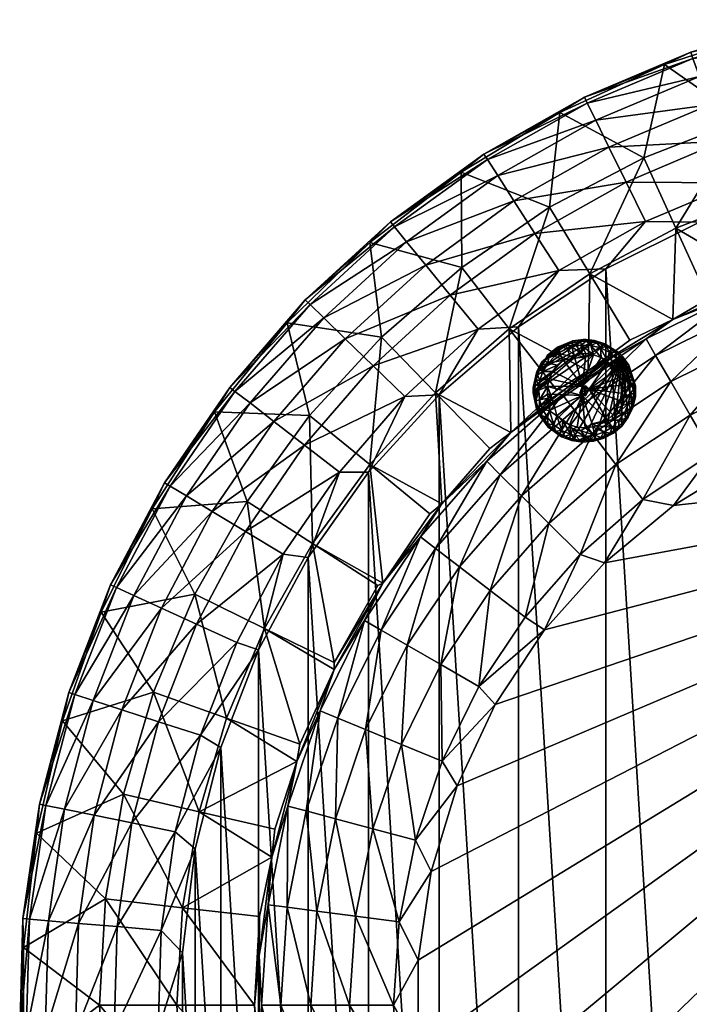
# Model space of a CAD drawing. Header units: millimetres. Extents: x -271 to 229, y -253 to 248.
# Tile 3 of 6: x -271 to -106, y -3 to 241. Entities that reach past the tile are written whole.
import ezdxf

# ---------------------------------------------------------------- set-up
doc = ezdxf.new("R2010")
doc.units = ezdxf.units.MM
doc.layers.get('0').update_dxf_attribs({"true_color": 0x5890e1})

msp = doc.modelspace()

# ---------------------------------------------------------------- meshes
at = {"color": 7, "true_color": 0xffffff}
mesh = msp.add_polyface(dxfattribs=at)
corners = [(-162.16, 203.41, 46.95), (-161.97, 179.81, 155.89), (-140.25, 194.67, 155.89), (-137.75, 218.13, 46.95), (-116.97, 206.95, 155.89), (-111.81, 229.98, 46.95), (-92.44, 216.5, 155.89), (-84.69, 238.79, 46.95), (-66.99, 223.19, 155.89), (-150.24, 164.6, 264.83), (-130.33, 178.22, 264.83), (-108.99, 189.48, 264.83), (-87.3, 176.85, 377.95), (-80.57, 179.96, 373.77), (-86.51, 198.23, 264.83), (-77.91, 241.1, 40), (-105.33, 233.04, 40), (-131.66, 221.92, 40), (-156.55, 207.86, 40), (-77.54, 239.52, 28.73), (-76.47, 234.91, 18.37), (-104.79, 231.52, 28.73), (-74.78, 227.65, 9.77), (-103.2, 227.06, 18.37), (-130.95, 220.46, 28.73), (-72.61, 218.32, 3.61), (-100.69, 220.04, 9.77), (-128.86, 216.22, 18.37), (-155.67, 206.5, 28.73), (-97.47, 211.02, 3.61), (-125.57, 209.53, 9.77), (-153.11, 202.52, 18.37), (-70.14, 207.68, 0.41), (-93.8, 200.73, 0.41), (-121.34, 200.93, 3.61), (-149.08, 196.25, 9.77), (-175.65, 186.15, 18.37), (-78.77, 199.57, 0), (-103.19, 190.96, 0), (-116.52, 191.13, 0.41), (-143.91, 188.19, 3.61), (-170.93, 180.37, 9.77), (-126.37, 179.42, 0), (-138, 179, 0.41), (-164.87, 172.96, 3.61)]
mesh.append_faces([[corners[k] for k in face] for face in [(0, 2, 3), (3, 4, 5), (5, 6, 7), (7, 16, 5), (5, 17, 3), (3, 18, 0)]], dxfattribs={"vtx0": -1, "vtx1": -1, "color": 7})
mesh.append_faces([[corners[k] for k in face] for face in [(0, 1, 2), (3, 2, 4), (5, 4, 6), (7, 6, 8), (9, 2, 1), (10, 11, 4), (10, 4, 2), (12, 13, 14), (12, 14, 11), (11, 14, 6), (11, 6, 4), (14, 8, 6), (7, 15, 16), (5, 16, 17), (3, 17, 18), (15, 19, 16), (19, 20, 21), (19, 21, 16), (16, 21, 17), (20, 22, 23), (20, 23, 21), (21, 23, 24), (21, 24, 17), (17, 24, 18), (22, 25, 26), (22, 26, 23), (23, 26, 27), (23, 27, 24), (24, 27, 28), (24, 28, 18), (25, 29, 26), (26, 29, 30), (26, 30, 27), (27, 30, 31), (27, 31, 28), (32, 33, 29), (29, 33, 34), (29, 34, 30), (30, 34, 35), (30, 35, 31), (31, 35, 36), (33, 38, 39), (33, 39, 34), (34, 39, 40), (34, 40, 35), (35, 40, 41), (39, 42, 43), (39, 43, 40), (40, 43, 44), (40, 44, 41)]], dxfattribs={"vtx0": -1, "vtx1": -1, "vtx2": -1, "color": 7})
mesh.append_faces([[corners[k] for k in face] for face in [(37, 38, 33), (38, 42, 39)]], dxfattribs={"vtx1": -1, "vtx2": -1, "color": 7})
mesh = msp.add_polyface(dxfattribs=at)
corners = [(-238.65, 120.07, 46.95), (-215.13, 121.9, 155.89), (-223.24, 144.05, 46.95), (-199.66, 143.19, 155.89), (-205.19, 166.13, 46.95), (-181.86, 162.58, 155.89), (-184.74, 186, 46.95), (-161.97, 179.81, 155.89), (-162.16, 203.41, 46.95), (-198.97, 111.51, 264.83), (-184.79, 131.03, 264.83), (-166.92, 121.31, 377.95), (-155.09, 135.03, 373.77), (-168.47, 148.8, 264.83), (-169.92, 118.87, 373.77), (-156.55, 207.86, 40), (-179.67, 191.06, 40), (-200.73, 171.74, 40), (-219.45, 150.13, 40), (-235.58, 126.54, 40), (-155.67, 206.5, 28.73), (-153.11, 202.52, 18.37), (-178.65, 189.81, 28.73), (-175.65, 186.15, 18.37), (-199.57, 170.61, 28.73), (-149.08, 196.25, 9.77), (-170.93, 180.37, 9.77), (-196.18, 167.31, 18.37), (-218.16, 149.14, 28.73), (-164.87, 172.96, 3.61), (-190.83, 162.11, 9.77), (-214.42, 146.26, 18.37), (-234.19, 125.7, 28.73), (-157.95, 164.5, 0.41), (-183.96, 155.44, 3.61), (-208.51, 141.7, 9.77), (-230.14, 123.26, 18.37), (-167.63, 148.27, 0), (-176.13, 147.83, 0.41), (-200.93, 135.86, 3.61), (-223.76, 119.41, 9.77), (-185.07, 129.13, 0), (-192.28, 129.18, 0.41), (-215.55, 114.47, 3.61)]
mesh.append_faces([[corners[k] for k in face] for face in [(0, 1, 2), (2, 3, 4), (4, 5, 6), (6, 7, 8), (8, 16, 6), (6, 17, 4), (4, 18, 2), (2, 19, 0)]], dxfattribs={"vtx0": -1, "vtx1": -1, "color": 7})
mesh.append_faces([[corners[k] for k in face] for face in [(2, 1, 3), (4, 3, 5), (6, 5, 7), (9, 10, 3), (9, 3, 1), (11, 12, 13), (11, 13, 10), (10, 13, 5), (10, 5, 3), (13, 7, 5), (10, 14, 11), (8, 15, 16), (6, 16, 17), (4, 17, 18), (2, 18, 19), (15, 20, 16), (20, 21, 22), (20, 22, 16), (16, 22, 17), (21, 23, 22), (22, 23, 24), (22, 24, 17), (17, 24, 18), (25, 26, 23), (23, 26, 27), (23, 27, 24), (24, 27, 28), (24, 28, 18), (18, 28, 19), (26, 29, 30), (26, 30, 27), (27, 30, 31), (27, 31, 28), (28, 31, 32), (28, 32, 19), (29, 33, 34), (29, 34, 30), (30, 34, 35), (30, 35, 31), (31, 35, 36), (31, 36, 32), (33, 37, 38), (33, 38, 34), (34, 38, 39), (34, 39, 35), (35, 39, 40), (35, 40, 36), (38, 41, 42), (38, 42, 39), (39, 42, 43)]], dxfattribs={"vtx0": -1, "vtx1": -1, "vtx2": -1, "color": 7})
mesh.append_faces([[corners[k] for k in face] for face in [(37, 41, 38)]], dxfattribs={"vtx1": -1, "vtx2": -1, "color": 7})
mesh = msp.add_polyface(dxfattribs=at)
corners = [(-166.92, 121.31, 377.95), (-155.8, 131.87, 382.27), (-149.86, 138.93, 377.95), (-137.08, 148.28, 382.27), (-166.87, 57.6, 410.59), (-153.73, 71.65, 411), (-157.75, 76.1, 410.59), (-141.49, 90.15, 411), (-146.29, 93.25, 410.59), (-132.69, 108.75, 410.59), (-140.42, 116.48, 407.39), (-123.84, 131.02, 407.39), (-129.67, 138.61, 401.23), (-110.29, 151.56, 401.23), (-126.68, 106.67, 411), (-117.19, 122.35, 410.59), (-105.5, 143.27, 407.39), (-109.63, 120.86, 411), (-100.04, 133.81, 410.59), (-85.72, 153.02, 407.39), (-90.69, 132.42, 411), (-81.54, 142.93, 410.59), (-70.28, 141.1, 411), (-62.01, 149.56, 410.59), (-48.81, 146.71, 411), (-167.21, 81.56, 407.39), (-154.95, 99.9, 407.39), (-162.55, 105.73, 401.23), (-147.19, 123.25, 401.23), (-168.47, 110.27, 392.63), (-152.46, 128.52, 392.63), (-134.21, 144.53, 392.63), (-155.09, 135.03, 373.77), (-168.47, 148.8, 264.83), (-163.15, -57.02, 411), (38.23, 137.13, 411), (-169.54, -35.77, 411), (-172.77, -13.82, 411), (-172.77, 8.36, 411), (-169.54, 30.31, 411), (-163.15, 51.56, 411), (17.23, 144.3, 411), (-27.69, 207.5, 0), (-27.69, -212.96, 0), (-53.47, 205.11, 0), (-53.47, -210.57, 0), (-78.77, 199.57, 0), (-78.77, -205.03, 0), (-103.19, 190.96, 0), (-103.19, -196.42, 0), (-126.37, 179.42, 0), (-126.37, -184.88, 0), (-147.96, 165.12, 0), (-147.96, -170.58, 0), (-167.63, 148.27, 0)]
mesh.append_faces([[corners[k] for k in face] for face in [(0, 1, 2), (2, 32, 0), (34, 35, 36), (36, 35, 37), (37, 35, 38), (38, 35, 39), (39, 35, 40), (40, 35, 5), (5, 35, 7), (7, 35, 14), (14, 35, 17), (17, 35, 20), (20, 35, 22), (22, 41, 24), (42, 43, 44), (44, 45, 46), (46, 47, 48), (48, 49, 50), (50, 51, 52), (52, 53, 54)]], dxfattribs={"vtx0": -1, "vtx1": -1, "color": 7})
mesh.append_faces([[corners[k] for k in face] for face in [(2, 1, 3), (4, 5, 6), (6, 7, 8), (8, 7, 9), (8, 9, 10), (10, 9, 11), (10, 11, 12), (12, 11, 13), (9, 14, 15), (9, 15, 11), (11, 15, 16), (11, 16, 13), (15, 17, 18), (15, 18, 16), (16, 18, 19), (18, 20, 21), (18, 21, 19), (21, 22, 23), (25, 6, 26), (26, 6, 8), (26, 8, 10), (27, 26, 28), (28, 26, 10), (28, 10, 12), (29, 27, 30), (30, 27, 28), (30, 28, 31), (31, 28, 12), (1, 29, 30), (1, 30, 3), (3, 30, 31), (33, 32, 2)]], dxfattribs={"vtx0": -1, "vtx1": -1, "vtx2": -1, "color": 7})
mesh.append_faces([[corners[k] for k in face] for face in [(6, 5, 7)]], dxfattribs={"vtx0": -1, "vtx2": -1, "color": 7})
mesh.append_faces([[corners[k] for k in face] for face in [(7, 14, 9), (14, 17, 15), (17, 20, 18), (20, 22, 21), (22, 24, 23)]], dxfattribs={"vtx1": -1, "vtx2": -1, "color": 7})
mesh = msp.add_polyface(dxfattribs=at)
corners = [(98.1, 146.88, 377.95), (94.67, 148.28, 382.27), (113.39, 131.87, 382.27), (116.25, 130.4, 377.95), (129.8, 113.15, 382.27), (91.79, 144.53, 392.63), (19.6, 149.56, 410.59), (17.23, 144.3, 411), (39.12, 142.93, 410.59), (38.23, 137.13, 411), (57.62, 133.81, 410.59), (57.96, 126.99, 411), (74.77, 122.35, 410.59), (76, 114.08, 411), (90.27, 108.75, 410.59), (91.97, 98.68, 411), (103.87, 93.25, 410.59), (105.53, 81.12, 411), (115.33, 76.1, 410.59), (116.39, 61.77, 411), (124.45, 57.6, 410.59), (124.31, 41.05, 411), (63.08, 143.27, 407.39), (43.3, 153.02, 407.39), (67.87, 151.56, 401.23), (87.25, 138.61, 401.23), (110.04, 128.52, 392.63), (81.42, 131.02, 407.39), (98, 116.48, 407.39), (112.54, 99.9, 407.39), (124.79, 81.56, 407.39), (104.77, 123.25, 401.23), (126.05, 110.27, 392.63), (120.13, 105.73, 401.23), (133.08, 86.35, 401.23), (104.59, 142.45, 373.77), (117.16, 156.96, 264.83), (116.39, -67.23, 411), (105.53, -86.58, 411), (91.97, -104.14, 411), (76, -119.54, 411), (57.96, -132.45, 411), (-163.15, -57.02, 411), (-70.28, 141.1, 411), (-48.81, 146.71, 411), (-4.59, 148.32, 411), (115.64, 157, 0), (115.64, -162.45, 0), (94.97, 172.6, 0), (94.97, -178.06, 0), (72.54, 185.55, 0), (72.54, -191.01, 0), (48.69, 195.64, 0), (48.69, -201.1, 0), (23.79, 202.73, 0), (23.79, -208.19, 0), (-1.8, 206.7, 0), (-1.8, -212.16, 0), (-27.69, 207.5, 0)]
mesh.append_faces([[corners[k] for k in face] for face in [(0, 2, 3), (3, 35, 0), (46, 47, 48), (48, 49, 50), (50, 51, 52), (52, 53, 54), (54, 55, 56), (56, 57, 58)]], dxfattribs={"vtx0": -1, "vtx1": -1, "color": 7})
mesh.append_faces([[corners[k] for k in face] for face in [(0, 1, 2), (3, 2, 4), (1, 5, 2), (6, 7, 8), (8, 9, 10), (10, 11, 12), (12, 13, 14), (14, 15, 16), (16, 17, 18), (18, 19, 20), (10, 22, 8), (8, 22, 23), (24, 22, 25), (24, 25, 5), (5, 25, 26), (5, 26, 2), (2, 26, 4), (22, 10, 27), (27, 10, 12), (27, 12, 28), (28, 12, 14), (28, 14, 29), (29, 14, 16), (29, 16, 30), (30, 16, 18), (22, 27, 25), (25, 27, 31), (25, 31, 26), (26, 31, 32), (31, 27, 28), (31, 28, 33), (33, 28, 29), (33, 29, 34), (31, 33, 32), (36, 35, 3)]], dxfattribs={"vtx0": -1, "vtx1": -1, "vtx2": -1, "color": 7})
mesh.append_faces([[corners[k] for k in face] for face in [(8, 7, 9), (10, 9, 11), (12, 11, 13), (14, 13, 15), (16, 15, 17), (18, 17, 19), (20, 19, 21), (37, 21, 19), (38, 19, 17), (39, 17, 15), (40, 15, 13), (41, 13, 11), (42, 11, 9), (43, 9, 7), (44, 7, 45)]], dxfattribs={"vtx0": -1, "vtx2": -1, "color": 7})
mesh = msp.add_polyface(dxfattribs=at)
corners = [(-149.86, -144.39, 377.95), (-155.8, -137.32, 382.27), (-166.92, -126.77, 377.95), (-172.22, -118.6, 382.27), (-181.58, -107.12, 377.95), (-134.21, -149.99, 392.63), (-152.46, -133.98, 392.63), (-105.5, -148.73, 407.39), (-100.04, -139.27, 410.59), (-123.84, -136.47, 407.39), (-129.67, -144.07, 401.23), (-147.19, -128.71, 401.23), (-168.47, -115.72, 392.63), (-90.69, -137.88, 411), (-109.63, -126.32, 411), (-117.19, -127.81, 410.59), (-140.42, -121.93, 407.39), (-162.55, -111.19, 401.23), (-181.96, -95.54, 392.63), (-126.68, -112.13, 411), (-132.69, -114.21, 410.59), (-154.95, -105.36, 407.39), (-175.5, -91.81, 401.23), (-141.49, -95.61, 411), (-146.29, -98.71, 410.59), (-167.21, -87.02, 407.39), (-157.75, -81.56, 410.59), (-153.73, -77.1, 411), (-166.87, -63.06, 410.59), (-163.15, -57.02, 411), (-173.5, -43.53, 410.59), (-169.54, -35.77, 411), (-177.52, -23.31, 410.59), (-172.77, -13.82, 411), (-178.87, -2.73, 410.59), (-172.77, 8.36, 411), (-176.96, -67.24, 407.39), (-155.09, -140.49, 373.77), (-169.92, -124.33, 373.77), (-184.79, -136.49, 264.83), (-168.47, -154.26, 264.83), (-70.28, -146.56, 411), (57.96, 126.99, 411), (-53.47, 205.11, 0), (-27.69, -212.96, 0), (-53.47, -210.57, 0), (-78.77, 199.57, 0), (-78.77, -205.03, 0), (-103.19, 190.96, 0), (-103.19, -196.42, 0), (-126.37, 179.42, 0), (-126.37, -184.88, 0), (-147.96, 165.12, 0), (-147.96, -170.58, 0), (-167.63, 148.27, 0), (-167.63, -153.73, 0)]
mesh.append_faces([[corners[k] for k in face] for face in [(0, 1, 2), (2, 3, 4), (2, 37, 0), (4, 38, 2), (41, 42, 13), (13, 42, 14), (14, 42, 19), (19, 42, 23), (23, 42, 27), (27, 42, 29)]], dxfattribs={"vtx0": -1, "vtx1": -1, "color": 7})
mesh.append_faces([[corners[k] for k in face] for face in [(2, 1, 3), (5, 6, 1), (1, 6, 3), (7, 8, 9), (10, 9, 11), (10, 11, 6), (6, 11, 12), (6, 12, 3), (8, 14, 15), (8, 15, 9), (9, 15, 16), (9, 16, 11), (11, 16, 17), (11, 17, 12), (12, 17, 18), (15, 19, 20), (15, 20, 16), (16, 20, 21), (16, 21, 17), (17, 21, 22), (17, 22, 18), (20, 23, 24), (20, 24, 21), (21, 24, 25), (21, 25, 22), (24, 23, 26), (26, 27, 28), (28, 29, 30), (30, 31, 32), (28, 36, 26), (26, 36, 25), (26, 25, 24), (2, 38, 39), (2, 39, 40), (40, 37, 2)]], dxfattribs={"vtx0": -1, "vtx1": -1, "vtx2": -1, "color": 7})
mesh.append_faces([[corners[k] for k in face] for face in [(26, 23, 27), (28, 27, 29), (30, 29, 31), (32, 31, 33), (34, 33, 35), (43, 44, 45), (46, 45, 47), (48, 47, 49), (50, 49, 51), (52, 51, 53), (54, 53, 55)]], dxfattribs={"vtx0": -1, "vtx2": -1, "color": 7})
mesh.append_faces([[corners[k] for k in face] for face in [(13, 14, 8), (14, 19, 15), (19, 23, 20)]], dxfattribs={"vtx1": -1, "vtx2": -1, "color": 7})
mesh = msp.add_polyface(dxfattribs=at)
corners = [(-149.86, 138.93, 377.95), (-137.08, 148.28, 382.27), (-130.69, 154.22, 377.95), (-116.38, 162.11, 382.27), (-109.72, 166.93, 377.95), (-94.05, 173.13, 382.27), (-87.3, 176.85, 377.95), (-70.47, 181.13, 382.27), (-129.67, 138.61, 401.23), (-110.29, 151.56, 401.23), (-114.02, 158.02, 392.63), (-92.24, 168.76, 392.63), (-105.5, 143.27, 407.39), (-89.39, 161.87, 401.23), (-69.25, 176.56, 392.63), (-85.72, 153.02, 407.39), (-67.32, 169.36, 401.23), (-45.44, 181.3, 392.63), (-81.54, 142.93, 410.59), (-64.84, 160.11, 407.39), (-44.46, 173.91, 401.23), (-21.21, 182.89, 392.63), (-62.01, 149.56, 410.59), (-43.21, 164.41, 407.39), (-21.21, 175.43, 401.23), (-48.81, 146.71, 411), (-41.79, 153.58, 410.59), (-21.21, 165.85, 407.39), (-26.76, 149.14, 411), (-21.21, 154.93, 410.59), (-134.21, 144.53, 392.63), (-138.51, 149.39, 373.77), (-150.24, 164.6, 264.83), (-168.47, 148.8, 264.83), (-161.97, 179.81, 155.89), (-120.41, 161.77, 373.77), (-130.33, 178.22, 264.83), (-140.25, 194.67, 155.89), (-101.01, 172.01, 373.77), (-108.99, 189.48, 264.83), (-4.59, 148.32, 411), (-126.37, 179.42, 0), (-147.96, 165.12, 0), (-138, 179, 0.41), (-157.95, 164.5, 0.41), (-164.87, 172.96, 3.61), (-167.63, 148.27, 0)]
mesh.append_faces([[corners[k] for k in face] for face in [(25, 40, 28)]], dxfattribs={"vtx0": -1, "color": 7})
mesh.append_faces([[corners[k] for k in face] for face in [(0, 1, 2), (2, 3, 4), (4, 5, 6), (2, 31, 0), (4, 35, 2), (6, 38, 4)]], dxfattribs={"vtx0": -1, "vtx1": -1, "color": 7})
mesh.append_faces([[corners[k] for k in face] for face in [(2, 1, 3), (4, 3, 5), (6, 5, 7), (8, 9, 10), (10, 9, 11), (10, 11, 5), (5, 11, 7), (9, 12, 13), (9, 13, 11), (11, 13, 14), (11, 14, 7), (12, 15, 13), (13, 15, 16), (13, 16, 14), (14, 16, 17), (15, 18, 19), (15, 19, 16), (16, 19, 20), (16, 20, 17), (17, 20, 21), (18, 22, 19), (19, 22, 23), (19, 23, 20), (20, 23, 24), (20, 24, 21), (22, 25, 26), (22, 26, 23), (23, 26, 27), (23, 27, 24), (26, 28, 29), (26, 29, 27), (30, 8, 10), (1, 30, 3), (3, 30, 10), (3, 10, 5), (0, 31, 32), (0, 32, 33), (33, 32, 34), (2, 35, 36), (2, 36, 32), (32, 36, 37), (4, 38, 39), (4, 39, 36), (39, 38, 6), (36, 35, 4), (32, 31, 2), (43, 42, 44), (43, 44, 45)]], dxfattribs={"vtx0": -1, "vtx1": -1, "vtx2": -1, "color": 7})
mesh.append_faces([[corners[k] for k in face] for face in [(25, 28, 26), (41, 42, 43), (42, 46, 44)]], dxfattribs={"vtx1": -1, "vtx2": -1, "color": 7})
at = {"color": 18, "true_color": 0x050505}
mesh = msp.add_polyface(dxfattribs=at)
corners = [(-144.32, 150.09, 0), (-129.16, 161.73, 0), (-143.43, 154.03, 0), (-142.16, 156.41, 0), (-134.53, 161.65, 0), (-138.27, 160.11, 0), (-141.9, 154.06, -5.1), (-142.68, 151.79, -5.1), (-143.24, 153.25, -3.8), (-141.41, 156.69, -3.8), (-140.65, 156.12, -5.1), (-139, 157.87, -5.1), (-136.86, 156.86, -6.24), (-138.34, 155.59, -6.24), (-139.53, 154.03, -6.24), (-140.35, 152.26, -6.24), (-139.62, 158.58, -3.8), (-138.58, 159.38, -3.8), (-138.05, 158.6, -5.1), (-142.75, 154.46, -3.8), (-143.6, 151.99, -3.8), (-142.14, 155.61, -3.8), (-140.56, 157.68, -3.8), (-140.87, 157.98, -2.25), (-142.88, 150.6, -5.1), (-143.82, 150.71, -3.8), (-138.75, 159.61, -3.05), (-140.79, 150.35, -6.24), (-144.34, 148.74, 0), (-131.85, 161.98, 0), (-142.96, 149.4, -5.1), (-143.9, 149.41, -3.8), (-137.47, 160.06, -3.8)]
mesh.append_faces([[corners[k] for k in face] for face in [(0, 1, 2), (3, 4, 5), (6, 7, 8), (5, 9, 3), (10, 11, 12), (12, 13, 10), (6, 14, 7), (14, 15, 7), (16, 17, 18), (2, 19, 8), (2, 20, 0), (3, 9, 21), (10, 22, 11), (19, 6, 8), (21, 9, 10), (16, 23, 17), (20, 24, 25), (0, 20, 25), (5, 23, 9), (5, 26, 23), (15, 24, 7), (20, 7, 24), (10, 6, 21), (10, 13, 6), (27, 24, 15), (13, 14, 6), (12, 14, 13), (9, 23, 22), (9, 22, 10), (28, 1, 0), (2, 8, 20), (8, 7, 20), (2, 29, 3), (3, 19, 2), (11, 16, 18), (21, 6, 19), (3, 21, 19), (30, 24, 27), (26, 17, 23), (0, 25, 31), (25, 24, 31), (22, 16, 11), (22, 23, 16), (32, 17, 26)]], dxfattribs={"color": 18})
mesh = msp.add_polyface(dxfattribs=at)
corners = [(-132.11, 150.44, -6.35), (-133.99, 157.35, -6.35), (-131.34, 157.67, -6.35), (-140.35, 152.26, -6.24), (-139.53, 154.03, -6.24), (-133.63, 160.41, -5.1), (-132.28, 158.46, -6.24), (-134.8, 160.14, -5.1), (-136.86, 156.86, -6.24), (-143.43, 154.03, 0), (-129.16, 161.73, 0), (-131.85, 161.98, 0), (-134.21, 158.11, -6.24), (-134.53, 161.65, 0), (-136.29, 160.62, -3.8), (-138.27, 160.11, 0), (-135.06, 161.05, -3.8), (-131.18, 161.95, -2.25), (-132.5, 161.5, -3.8), (-143.52, 144.78, 0), (-126.59, 160.92, 0), (-144.34, 148.74, 0), (-131.19, 161.52, -3.8), (-138.05, 158.6, -5.1), (-135.93, 159.74, -5.1), (-135.14, 157.79, -6.24), (-137.47, 160.06, -3.8), (-138.75, 159.61, -3.05), (-131.3, 150.48, -4.35), (-132.77, 148.72, -4.35), (-132.43, 160.56, -5.1), (-140.79, 150.35, -6.24), (-130.03, 160.47, -5.1), (-130.45, 149.64, -6.35), (-133.79, 161.34, -3.8), (-142.16, 156.41, 0), (-139, 157.87, -5.1), (-131.31, 158.47, -6.24), (-138.58, 159.38, -3.8)]
mesh.append_faces([[corners[k] for k in face] for face in [(0, 1, 2), (0, 3, 4), (5, 6, 7), (0, 4, 8), (9, 10, 11), (12, 7, 6), (13, 14, 15), (13, 16, 14), (11, 17, 18), (19, 20, 21), (17, 22, 18), (23, 24, 25), (23, 26, 24), (15, 14, 27), (0, 28, 29), (16, 5, 14), (22, 30, 18), (8, 1, 0), (8, 23, 25), (5, 7, 14), (14, 24, 26), (0, 31, 3), (21, 20, 10), (18, 30, 5), (30, 6, 5), (32, 30, 22), (33, 28, 0), (18, 5, 34), (11, 18, 34), (12, 6, 2), (25, 24, 12), (1, 12, 2), (35, 11, 13), (11, 34, 13), (36, 23, 8), (14, 26, 27), (37, 6, 30), (37, 2, 6), (8, 25, 1), (25, 12, 1), (34, 5, 16), (13, 34, 16), (38, 26, 23), (24, 7, 12), (7, 24, 14)]], dxfattribs={"color": 18})
mesh = msp.add_polyface(dxfattribs=at)
corners = [(-130.45, 149.64, -6.35), (-123.04, 152.54, -6.24), (-122.55, 150.64, -6.24), (-119.04, 147.79, 0), (-122.23, 157.79, 0), (-119.63, 145.16, 0), (-143.52, 144.78, 0), (-123.18, 158.74, 0), (-126.59, 160.92, 0), (-124.6, 153.85, -6.35), (-119.01, 150.49, 0), (-120.19, 153.62, -3.8), (-120.64, 155.61, 0), (-121.07, 153.28, -5.1), (-121.69, 149.7, -5.99), (-122, 151.8, -5.99), (-120.36, 148.55, -5.1), (-121.82, 147.59, -5.99), (-120.46, 150.96, -5.1), (-132.11, 150.44, -6.35), (-127.54, 157.51, -6.24), (-125.89, 156.45, -6.24), (-119.4, 149.8, -3.8), (-122.16, 155.43, -5.1), (-121.36, 155.94, -3.8), (-120.71, 154.81, -3.8), (-119.53, 151.1, -3.8), (-119.12, 149.81, -3.05), (-119.79, 152.37, -3.8), (-123.93, 154.28, -6.24), (-122.47, 148.69, -6.24), (-142.98, 143.54, 0), (-129.37, 158.19, -6.24), (-119.14, 148.48, -3.05), (-119.42, 148.49, -3.8), (-131.38, 148.06, -4.35), (-131.3, 150.48, -4.35), (-124.5, 155.07, -6.24)]
mesh.append_faces([[corners[k] for k in face] for face in [(0, 1, 2), (3, 4, 5), (6, 7, 8), (0, 9, 1), (10, 11, 12), (13, 14, 15), (16, 17, 18), (19, 20, 21), (16, 18, 22), (23, 24, 25), (0, 21, 9), (23, 25, 13), (22, 18, 26), (10, 27, 26), (19, 21, 0), (13, 11, 28), (10, 28, 11), (29, 23, 1), (15, 23, 13), (0, 2, 30), (18, 17, 14), (31, 4, 7), (13, 18, 14), (28, 18, 13), (19, 32, 20), (10, 33, 27), (34, 16, 22), (0, 35, 36), (26, 18, 28), (10, 26, 28), (12, 4, 10), (37, 9, 21), (9, 29, 1), (33, 34, 27), (13, 25, 11), (12, 11, 25), (10, 4, 3), (29, 9, 37), (1, 23, 15), (2, 1, 15), (15, 14, 2), (14, 30, 2), (34, 22, 27), (27, 22, 26)]], dxfattribs={"color": 18})
mesh = msp.add_polyface(dxfattribs=at)
corners = [(-123.01, 157.96, -3.8), (-123.67, 157.3, -5.1), (-123.98, 158.83, -3.8), (-130.03, 160.47, -5.1), (-129.37, 158.19, -6.24), (-132.43, 160.56, -5.1), (-127.7, 159.87, -5.1), (-127.54, 157.51, -6.24), (-126.17, 160.24, -3.8), (-127.37, 160.76, -3.8), (-129.16, 161.73, 0), (-131.18, 161.95, -2.25), (-131.85, 161.98, 0), (-123.18, 158.74, 0), (-120.64, 155.61, 0), (-120.71, 154.81, -3.8), (-121.36, 155.94, -3.8), (-126.59, 160.92, 0), (-126.05, 160.49, -3.05), (-125.04, 159.6, -3.8), (-122.13, 157, -3.8), (-122.16, 155.43, -5.1), (-125.55, 158.8, -5.1), (-128.61, 161.15, -3.8), (-131.31, 158.47, -6.24), (-131.34, 157.67, -6.35), (-132.11, 150.44, -6.35), (-124.5, 155.07, -6.24), (-125.89, 156.45, -6.24), (-123.93, 154.28, -6.24), (-129.85, 161.69, -3.05), (-129.89, 161.4, -3.8), (-122.23, 157.79, 0), (-131.19, 161.52, -3.8)]
mesh.append_faces([[corners[k] for k in face] for face in [(0, 1, 2), (3, 4, 5), (6, 7, 3), (8, 6, 9), (10, 11, 12), (13, 0, 2), (14, 15, 16), (17, 18, 9), (13, 19, 17), (20, 21, 1), (8, 22, 6), (23, 6, 3), (4, 24, 5), (25, 4, 26), (22, 27, 28), (21, 29, 1), (22, 28, 6), (6, 28, 7), (30, 23, 31), (10, 23, 30), (17, 19, 18), (19, 22, 8), (32, 0, 13), (1, 27, 22), (2, 1, 22), (7, 4, 3), (20, 1, 0), (32, 20, 0), (17, 9, 10), (23, 3, 31), (10, 9, 23), (9, 6, 23), (2, 22, 19), (13, 2, 19), (14, 20, 32), (4, 25, 24), (14, 16, 20), (16, 21, 20), (1, 29, 27), (11, 31, 33), (31, 3, 33), (18, 19, 8), (18, 8, 9), (10, 30, 11), (30, 31, 11)]], dxfattribs={"color": 18})
mesh = msp.add_polyface(dxfattribs=at)
corners = [(-134.79, 136.97, 0), (-134.05, 137.26, -3.8), (-132.12, 136.59, 0), (-140.6, 140.27, 0), (-122.23, 157.79, 0), (-142.98, 143.54, 0), (-138.93, 145.09, -6.35), (-140.01, 148.47, -6.35), (-132.19, 148.15, -6.35), (-129.74, 141.09, -6.35), (-131.5, 140.08, -6.24), (-135.32, 140.84, -6.24), (-138.48, 143.11, -6.24), (-137.02, 141.8, -6.24), (-137.23, 139.44, -5.1), (-137.32, 137.92, 0), (-135.03, 138.48, -5.1), (-131.47, 137.97, -5.1), (-133.86, 138.19, -5.1), (-134.63, 139.76, -5.99), (-132.76, 137.07, -3.8), (-136.53, 138.04, -3.8), (-135.31, 137.58, -3.8), (-133.45, 140.25, -6.24), (-140.79, 150.35, -6.24), (-131.38, 148.06, -4.35), (-130.45, 149.64, -6.35), (-138.8, 139.32, -3.8), (-137.7, 138.62, -3.8), (-132.55, 139.35, -5.99), (-132.11, 150.44, -6.35), (-132.77, 148.72, -4.35), (-131.3, 150.48, -4.35), (-131.65, 149.28, -3.6), (-131.45, 137.02, -3.8), (-123.18, 158.74, 0), (-143.52, 144.78, 0)]
mesh.append_faces([[corners[k] for k in face] for face in [(0, 1, 2), (3, 4, 5), (6, 7, 8), (8, 9, 10), (8, 11, 12), (13, 14, 12), (15, 4, 3), (16, 14, 13), (17, 18, 19), (2, 1, 20), (0, 21, 22), (19, 16, 11), (8, 23, 11), (17, 20, 18), (16, 21, 14), (8, 7, 24), (8, 25, 26), (27, 14, 28), (22, 21, 16), (20, 1, 18), (8, 10, 23), (19, 29, 17), (8, 24, 30), (30, 31, 8), (12, 6, 8), (13, 12, 11), (11, 16, 13), (8, 31, 25), (32, 33, 31), (2, 20, 34), (34, 20, 17), (15, 21, 0), (0, 4, 15), (18, 1, 16), (18, 16, 19), (15, 28, 21), (28, 14, 21), (1, 22, 16), (0, 22, 1), (23, 10, 29), (5, 35, 36), (11, 23, 19), (19, 23, 29), (25, 33, 32), (31, 33, 25)]], dxfattribs={"color": 18})
mesh = msp.add_polyface(dxfattribs=at)
corners = [(-132.12, 136.59, 0), (-122.23, 157.79, 0), (-134.79, 136.97, 0), (-122.8, 146.76, -6.24), (-124.63, 143.33, -6.24), (-130.45, 149.64, -6.35), (-126.04, 141.98, -6.24), (-122.41, 140.56, 0), (-124.46, 138.81, 0), (-123.4, 143.68, -5.99), (-122.4, 145.55, -5.99), (-120.77, 146.19, -5.1), (-120.28, 144.69, -3.8), (-120.83, 143.51, -3.8), (-121.67, 143.96, -5.1), (-119.63, 145.16, 0), (-119.59, 145.85, -3.05), (-119.04, 147.79, 0), (-119.86, 145.93, -3.8), (-119.57, 147.2, -3.8), (-119.29, 147.15, -3.05), (-119.14, 148.48, -3.05), (-129.74, 141.09, -6.35), (-132.19, 148.15, -6.35), (-126.83, 137.52, 0), (-129.43, 136.77, 0), (-122.47, 148.69, -6.24), (-121.82, 147.59, -5.99), (-120.36, 148.55, -5.1), (-123.53, 144.95, -6.24), (-124.77, 142.06, -5.99), (-120.78, 142.71, 0), (-121.51, 142.39, -3.8), (-119.01, 150.49, 0), (-121.69, 149.7, -5.99), (-119.42, 148.49, -3.8)]
mesh.append_faces([[corners[k] for k in face] for face in [(0, 1, 2), (3, 4, 5), (5, 4, 6), (7, 1, 8), (9, 10, 11), (12, 13, 14), (15, 16, 17), (15, 13, 12), (18, 11, 19), (11, 12, 14), (14, 9, 11), (17, 20, 21), (6, 22, 23), (24, 1, 25), (5, 6, 23), (5, 26, 3), (10, 27, 28), (4, 3, 29), (9, 14, 30), (11, 10, 28), (11, 28, 19), (31, 13, 15), (15, 1, 31), (15, 12, 16), (19, 20, 18), (25, 1, 0), (8, 1, 24), (21, 20, 19), (31, 1, 7), (13, 32, 14), (31, 32, 13), (17, 21, 33), (18, 12, 11), (18, 16, 12), (29, 3, 10), (10, 3, 27), (9, 30, 4), (3, 26, 27), (34, 27, 26), (4, 29, 9), (9, 29, 10), (19, 28, 35), (19, 35, 21), (17, 16, 20), (20, 16, 18)]], dxfattribs={"color": 18})
mesh = msp.add_polyface(dxfattribs=at)
corners = [(-143.9, 149.41, -3.8), (-142.88, 150.6, -5.1), (-143.85, 148.1, -3.8), (-140.66, 147.43, -6.24), (-140.29, 144.31, -5.99), (-142, 144.71, -5.1), (-140.8, 142.63, -5.1), (-139.19, 140.85, -5.1), (-140.74, 141.06, -3.8), (-142.27, 143.17, -3.8), (-142.98, 143.54, 0), (-142.86, 144.33, -3.8), (-144.34, 148.74, 0), (-142.73, 147, -5.1), (-142.96, 149.4, -5.1), (-140.79, 150.35, -6.24), (-140.6, 140.27, 0), (-138.8, 139.32, -3.8), (-137.32, 137.92, 0), (-143.52, 144.78, 0), (-143.32, 145.55, -3.8), (-143.65, 146.81, -3.8), (-139.82, 140.14, -3.8), (-140.81, 148.4, -6.24), (-140.01, 148.47, -6.35), (-138.93, 145.09, -6.35), (-138.48, 143.11, -6.24), (-141.56, 142.07, -3.8), (-137.7, 138.62, -3.8), (-137.23, 139.44, -5.1), (-144.32, 150.09, 0)]
mesh.append_faces([[corners[k] for k in face] for face in [(0, 1, 2), (3, 4, 5), (6, 7, 8), (6, 9, 5), (10, 11, 9), (12, 0, 2), (13, 14, 15), (16, 17, 18), (19, 20, 11), (5, 13, 3), (12, 21, 19), (8, 7, 22), (23, 13, 15), (24, 25, 4), (4, 26, 7), (16, 8, 22), (10, 27, 16), (18, 17, 28), (13, 21, 14), (13, 11, 21), (4, 25, 26), (7, 26, 29), (7, 29, 17), (9, 11, 5), (5, 11, 13), (16, 27, 8), (27, 6, 8), (6, 4, 7), (5, 4, 6), (21, 2, 1), (12, 2, 21), (30, 0, 12), (24, 23, 15), (3, 24, 4), (10, 9, 27), (27, 9, 6), (14, 21, 1), (22, 7, 17), (16, 22, 17), (11, 20, 21), (19, 21, 20), (3, 13, 23), (3, 23, 24), (19, 11, 10)]], dxfattribs={"color": 18})
at = {"color": 7, "true_color": 0xffffff}
mesh = msp.add_polyface(dxfattribs=at)
corners = [(-212.17, 9.53, 377.95), (-211.55, -2.73, 382.27), (-209.93, 22.12, 382.27), (-209.04, 33.85, 377.95), (-205.07, 46.54, 382.27), (-202.82, 57.57, 377.95), (-197.07, 70.11, 382.27), (-193.62, 80.3, 377.95), (-178.87, -2.73, 410.59), (-172.77, 8.36, 411), (-177.52, 17.85, 410.59), (-169.54, 30.31, 411), (-173.5, 38.08, 410.59), (-163.15, 51.56, 411), (-166.87, 57.6, 410.59), (-153.73, 71.65, 411), (-189.79, -2.73, 407.39), (-188.35, 19.28, 407.39), (-184.05, 40.9, 407.39), (-176.96, 61.78, 407.39), (-167.21, 81.56, 407.39), (-157.75, 76.1, 410.59), (-206.83, -2.73, 392.63), (-199.37, -2.73, 401.23), (-197.85, 20.53, 401.23), (-193.3, 43.38, 401.23), (-185.81, 65.45, 401.23), (-175.5, 86.35, 401.23), (-205.24, 21.5, 392.63), (-200.5, 45.31, 392.63), (-192.7, 68.3, 392.63), (-181.96, 90.08, 392.63), (-186.05, 92.44, 382.27), (-213.3, -2.73, 373.77), (-212.05, 19.17, 373.77), (-231.14, 21.36, 264.83), (-227.02, 45.13, 264.83), (-208.31, 40.78, 373.77), (-220.22, 68.28, 264.83), (-202.13, 61.82, 373.77), (-210.83, 90.5, 264.83), (-167.63, 148.27, 0), (-167.63, -153.73, 0), (-185.07, 129.13, 0), (-185.07, -134.59, 0), (-200.04, 108, 0), (-200.04, -113.45, 0), (-212.29, 85.18), (-212.29, -90.64), (-221.64, 61.03)]
mesh.append_faces([[corners[k] for k in face] for face in [(0, 2, 3), (3, 4, 5), (5, 6, 7), (41, 42, 43), (43, 44, 45), (45, 46, 47), (47, 48, 49)]], dxfattribs={"vtx0": -1, "vtx1": -1, "color": 7})
mesh.append_faces([[corners[k] for k in face] for face in [(0, 1, 2), (3, 2, 4), (5, 4, 6), (8, 9, 10), (10, 11, 12), (12, 13, 14), (16, 8, 17), (17, 8, 10), (17, 10, 18), (18, 10, 12), (18, 12, 19), (19, 12, 14), (19, 14, 20), (20, 14, 21), (1, 22, 2), (23, 16, 24), (24, 16, 17), (24, 17, 25), (25, 17, 18), (25, 18, 26), (26, 18, 19), (26, 19, 27), (27, 19, 20), (22, 23, 28), (22, 28, 2), (2, 28, 4), (28, 23, 24), (28, 24, 29), (29, 24, 25), (29, 25, 30), (30, 25, 26), (30, 26, 31), (6, 4, 29), (29, 4, 28), (6, 29, 30), (32, 6, 30), (33, 0, 34), (34, 3, 35), (36, 3, 37), (37, 5, 36), (36, 5, 38), (38, 5, 39), (39, 7, 40), (34, 35, 33), (40, 38, 39)]], dxfattribs={"vtx0": -1, "vtx1": -1, "vtx2": -1, "color": 7})
mesh.append_faces([[corners[k] for k in face] for face in [(10, 9, 11), (12, 11, 13), (14, 13, 15), (34, 0, 3), (37, 3, 5), (39, 5, 7)]], dxfattribs={"vtx0": -1, "vtx2": -1, "color": 7})
at = {"color": 18, "true_color": 0x050505}
mesh = msp.add_polyface(dxfattribs=at)
corners = [(-131.5, 140.08, -6.24), (-129.56, 140.32, -6.24), (-129.08, 138.26, -5.1), (-126.83, 137.52, 0), (-128.87, 137.34, -3.8), (-127.61, 137.71, -3.8), (-124.46, 138.81, 0), (-124.18, 139.56, -3.8), (-122.41, 140.56, 0), (-123.02, 141.97, -5.1), (-123.19, 140.41, -3.8), (-124.76, 140.31, -5.1), (-126.81, 139.05, -5.1), (-126.04, 141.98, -6.24), (-124.77, 142.06, -5.99), (-126.85, 141.42, -6.24), (-128.62, 140.59, -6.24), (-129.43, 136.77, 0), (-126.41, 138.2, -3.8), (-125.26, 138.82, -3.8), (-131.45, 137.02, -3.8), (-130.15, 137.11, -3.8), (-131.47, 137.97, -5.1), (-120.78, 142.71, 0), (-122.3, 141.36, -3.8), (-121.51, 142.39, -3.8), (-121.67, 143.96, -5.1), (-132.55, 139.35, -5.99), (-132.12, 136.59, 0), (-129.74, 141.09, -6.35), (-124.63, 143.33, -6.24)]
mesh.append_faces([[corners[k] for k in face] for face in [(0, 1, 2), (3, 4, 5), (6, 7, 8), (9, 10, 11), (2, 1, 12), (9, 11, 13), (2, 12, 5), (7, 11, 10), (8, 7, 10), (4, 2, 5), (14, 9, 13), (15, 11, 16), (17, 4, 3), (18, 12, 19), (6, 18, 19), (17, 20, 21), (21, 20, 22), (23, 24, 25), (25, 24, 9), (12, 11, 19), (12, 16, 11), (26, 9, 14), (26, 25, 9), (22, 2, 21), (22, 27, 2), (6, 19, 7), (19, 11, 7), (3, 5, 18), (5, 12, 18), (28, 20, 17), (3, 18, 6), (15, 16, 29), (0, 29, 1), (8, 24, 23), (17, 21, 4), (21, 2, 4), (24, 10, 9), (8, 10, 24), (13, 11, 15), (13, 15, 29), (1, 16, 12), (1, 29, 16), (27, 0, 2), (30, 14, 13)]], dxfattribs={"color": 18})
at = {"color": 7, "true_color": 0xffffff}
mesh = msp.add_polyface(dxfattribs=at)
corners = [(-193.62, 80.3, 377.95), (-197.07, 70.11, 382.27), (-186.05, 92.44, 382.27), (-181.58, 101.66, 377.95), (-172.22, 113.15, 382.27), (-166.92, 121.31, 377.95), (-155.8, 131.87, 382.27), (-175.5, 86.35, 401.23), (-167.21, 81.56, 407.39), (-162.55, 105.73, 401.23), (-154.95, 99.9, 407.39), (-181.96, 90.08, 392.63), (-185.81, 65.45, 401.23), (-168.47, 110.27, 392.63), (-192.7, 68.3, 392.63), (-260.82, 67.63, 46.95), (-238.32, 74.73, 155.89), (-251.23, 94.48, 46.95), (-228.07, 98.98, 155.89), (-238.65, 120.07, 46.95), (-215.13, 121.9, 155.89), (-220.22, 68.28, 264.83), (-210.83, 90.5, 264.83), (-193.59, 82.03, 373.77), (-198.97, 111.51, 264.83), (-182.81, 101.12, 373.77), (-169.92, 118.87, 373.77), (-184.79, 131.03, 264.83), (-235.58, 126.54, 40), (-248.92, 101.26, 40), (-259.29, 74.63, 40), (-234.19, 125.7, 28.73), (-230.14, 123.26, 18.37), (-247.44, 100.59, 28.73), (-223.76, 119.41, 9.77), (-243.14, 98.62, 18.37), (-257.75, 74.13, 28.73), (-200.93, 135.86, 3.61), (-215.55, 114.47, 3.61), (-236.36, 95.53, 9.77), (-253.25, 72.66, 18.37), (-185.07, 129.13, 0), (-200.04, 108, 0), (-192.28, 129.18, 0.41), (-206.2, 108.82, 0.41), (-227.65, 91.55, 3.61), (-246.16, 70.36, 9.77), (-212.29, 85.18), (-217.71, 87.01, 0.41), (-237.05, 67.4, 3.61)]
mesh.append_faces([[corners[k] for k in face] for face in [(0, 2, 3), (3, 4, 5), (15, 16, 17), (17, 18, 19), (3, 23, 0), (5, 26, 3), (19, 29, 17)]], dxfattribs={"vtx0": -1, "vtx1": -1, "color": 7})
mesh.append_faces([[corners[k] for k in face] for face in [(0, 1, 2), (3, 2, 4), (5, 4, 6), (7, 8, 9), (9, 8, 10), (11, 12, 7), (11, 7, 13), (13, 7, 9), (2, 14, 11), (4, 2, 11), (4, 11, 13), (4, 13, 6), (17, 16, 18), (19, 18, 20), (16, 21, 18), (22, 0, 23), (22, 23, 24), (24, 23, 25), (24, 25, 3), (3, 25, 23), (3, 26, 27), (3, 27, 24), (22, 24, 20), (20, 18, 22), (22, 18, 21), (19, 28, 29), (17, 29, 30), (28, 31, 29), (31, 32, 33), (31, 33, 29), (29, 33, 30), (32, 34, 35), (32, 35, 33), (33, 35, 36), (33, 36, 30), (37, 38, 34), (34, 38, 39), (34, 39, 35), (35, 39, 40), (35, 40, 36), (43, 42, 44), (43, 44, 38), (38, 44, 45), (38, 45, 39), (39, 45, 46), (39, 46, 40), (44, 47, 48), (44, 48, 45), (45, 48, 49)]], dxfattribs={"vtx0": -1, "vtx1": -1, "vtx2": -1, "color": 7})
mesh.append_faces([[corners[k] for k in face] for face in [(41, 42, 43), (42, 47, 44)]], dxfattribs={"vtx1": -1, "vtx2": -1, "color": 7})
mesh = msp.add_polyface(dxfattribs=at)
corners = [(-181.58, -107.12, 377.95), (-172.22, -118.6, 382.27), (-186.05, -97.9, 382.27), (-193.62, -85.76, 377.95), (-197.07, -75.57, 382.27), (-202.82, -63.03, 377.95), (-205.07, -51.99, 382.27), (-209.04, -39.31, 377.95), (-168.47, -115.72, 392.63), (-181.96, -95.54, 392.63), (-175.5, -91.81, 401.23), (-192.7, -73.76, 392.63), (-167.21, -87.02, 407.39), (-185.81, -70.91, 401.23), (-200.5, -50.77, 392.63), (-209.93, -27.57, 382.27), (-177.52, -23.31, 410.59), (-172.77, -13.82, 411), (-178.87, -2.73, 410.59), (-176.96, -67.24, 407.39), (-193.3, -48.84, 401.23), (-205.24, -26.96, 392.63), (-166.87, -63.06, 410.59), (-184.05, -46.36, 407.39), (-173.5, -43.53, 410.59), (-188.35, -24.73, 407.39), (-189.79, -2.73, 407.39), (-197.85, -25.98, 401.23), (-206.83, -2.73, 392.63), (-199.37, -2.73, 401.23), (-193.59, -87.49, 373.77), (-182.81, -106.58, 373.77), (-198.97, -116.97, 264.83), (-210.83, -95.96, 264.83), (-202.13, -67.28, 373.77), (-220.22, -73.74, 264.83), (-208.31, -46.24, 373.77), (-215.13, -127.35, 155.89), (-184.79, -136.49, 264.83), (-169.92, -124.33, 373.77), (-199.66, -148.65, 155.89), (-212.27, -103.54, 0.41), (-200.04, -113.45, 0), (-199.53, -124.66, 0.41), (-185.07, -134.59, 0), (-184.47, -144.19, 0.41), (-192.72, -151.35, 3.61), (-208.55, -130.83, 3.61), (-185.07, 129.13, 0), (-167.63, -153.73, 0), (-200.04, 108, 0)]
mesh.append_faces([[corners[k] for k in face] for face in [(0, 2, 3), (3, 4, 5), (5, 6, 7), (3, 30, 0), (5, 34, 3), (7, 36, 5)]], dxfattribs={"vtx0": -1, "vtx1": -1, "color": 7})
mesh.append_faces([[corners[k] for k in face] for face in [(0, 1, 2), (3, 2, 4), (5, 4, 6), (1, 8, 2), (8, 9, 2), (2, 9, 4), (9, 10, 11), (9, 11, 4), (4, 11, 6), (10, 12, 13), (10, 13, 11), (11, 13, 14), (11, 14, 6), (6, 14, 15), (16, 17, 18), (12, 19, 13), (13, 19, 20), (13, 20, 14), (14, 20, 21), (14, 21, 15), (19, 22, 23), (23, 22, 24), (23, 24, 25), (25, 24, 16), (25, 16, 26), (26, 16, 18), (19, 23, 20), (20, 23, 27), (20, 27, 21), (21, 27, 28), (27, 23, 25), (27, 25, 29), (29, 25, 26), (27, 29, 28), (0, 30, 31), (0, 31, 32), (32, 31, 33), (3, 34, 35), (31, 30, 33), (33, 30, 3), (32, 37, 38), (32, 38, 39), (40, 38, 37), (39, 0, 32), (41, 42, 43), (43, 44, 45), (43, 45, 46), (43, 46, 47), (41, 43, 47)]], dxfattribs={"vtx0": -1, "vtx1": -1, "vtx2": -1, "color": 7})
mesh.append_faces([[corners[k] for k in face] for face in [(43, 42, 44), (48, 49, 44), (50, 44, 42)]], dxfattribs={"vtx0": -1, "vtx2": -1, "color": 7})
mesh = msp.add_polyface(dxfattribs=at)
corners = [(-270.52, 11.53, 46.95), (-251.72, -2.73, 155.89), (-250.22, 23.55, 155.89), (-267.27, 39.85, 46.95), (-245.73, 49.48, 155.89), (-260.82, 67.63, 46.95), (-238.32, 74.73, 155.89), (-231.14, 21.36, 264.83), (-209.04, 33.85, 377.95), (-227.02, 45.13, 264.83), (-220.22, 68.28, 264.83), (-232.51, -2.73, 264.83), (-213.3, -2.73, 373.77), (-251.23, 94.48, 46.95), (-259.29, 74.63, 40), (-266.55, 46.98, 40), (-270.62, 18.69, 40), (-271.44, -9.88, 40), (-257.75, 74.13, 28.73), (-253.25, 72.66, 18.37), (-264.97, 46.66, 28.73), (-246.16, 70.36, 9.77), (-260.33, 45.72, 18.37), (-269.01, 18.55, 28.73), (-227.65, 91.55, 3.61), (-237.05, 67.4, 3.61), (-253.02, 44.24, 9.77), (-264.29, 18.15, 18.37), (-269.82, -9.83, 28.73), (-217.71, 87.01, 0.41), (-212.29, 85.18), (-226.66, 64.03, 0.41), (-221.64, 61.03), (-232.93, 40.17, 0.41), (-227.96, 35.92), (-236.44, 15.76, 0.41), (-231.14, 10.22), (-237.14, -8.9, 0.41), (-265.09, -9.7, 18.37), (-257.64, -9.48, 9.77), (-256.87, 17.51, 9.77), (-247.32, 16.69, 3.61), (-243.64, 42.34, 3.61), (-248.06, -9.21, 3.61), (-221.64, -66.49), (-227.96, -41.38)]
mesh.append_faces([[corners[k] for k in face] for face in [(0, 2, 3), (3, 4, 5), (13, 14, 5), (5, 15, 3), (3, 16, 0), (32, 44, 34), (34, 45, 36)]], dxfattribs={"vtx0": -1, "vtx1": -1, "color": 7})
mesh.append_faces([[corners[k] for k in face] for face in [(0, 1, 2), (3, 2, 4), (5, 4, 6), (7, 8, 9), (7, 9, 4), (4, 9, 6), (9, 10, 6), (1, 11, 2), (2, 11, 7), (2, 7, 4), (12, 7, 11), (5, 14, 15), (3, 15, 16), (0, 16, 17), (14, 18, 15), (18, 19, 20), (18, 20, 15), (15, 20, 16), (19, 21, 22), (19, 22, 20), (20, 22, 23), (20, 23, 16), (16, 23, 17), (24, 25, 21), (21, 25, 26), (21, 26, 22), (22, 26, 27), (22, 27, 23), (23, 27, 28), (23, 28, 17), (29, 30, 31), (31, 32, 33), (33, 34, 35), (35, 36, 37), (38, 28, 27), (39, 38, 40), (40, 38, 27), (40, 27, 26), (41, 39, 40), (41, 40, 42), (42, 40, 26), (42, 26, 25), (35, 43, 41), (33, 35, 41), (33, 41, 42), (31, 33, 42), (31, 42, 25), (29, 31, 25)]], dxfattribs={"vtx0": -1, "vtx1": -1, "vtx2": -1, "color": 7})
mesh.append_faces([[corners[k] for k in face] for face in [(31, 30, 32), (33, 32, 34), (35, 34, 36)]], dxfattribs={"vtx0": -1, "vtx2": -1, "color": 7})
mesh = msp.add_polyface(dxfattribs=at)
corners = [(-209.04, -39.31, 377.95), (-205.07, -51.99, 382.27), (-209.93, -27.57, 382.27), (-212.17, -14.99, 377.95), (-211.55, -2.73, 382.27), (-212.17, 9.53, 377.95), (-205.24, -26.96, 392.63), (-206.83, -2.73, 392.63), (-267.27, -45.31, 46.95), (-245.73, -54.94, 155.89), (-250.22, -29.01, 155.89), (-270.52, -16.99, 46.95), (-251.72, -2.73, 155.89), (-270.52, 11.53, 46.95), (-202.82, -63.03, 377.95), (-208.31, -46.24, 373.77), (-227.02, -50.59, 264.83), (-212.05, -24.63, 373.77), (-231.14, -26.82, 264.83), (-213.3, -2.73, 373.77), (-232.51, -2.73, 264.83), (-271.44, -9.88, 40), (-268.99, -38.35, 40), (-263.32, -66.37, 40), (-269.82, -9.83, 28.73), (-237.14, -8.9, 0.41), (-231.14, 10.22), (-231.14, -15.68), (-235.03, -33.47, 0.41), (-227.96, -41.38), (-230.13, -57.65, 0.41), (-221.64, -66.49), (-261.75, -65.96, 28.73), (-267.39, -38.12, 28.73), (-257.17, -64.75, 18.37), (-262.71, -37.45, 18.37), (-265.09, -9.7, 18.37), (-249.96, -62.86, 9.77), (-255.33, -36.39, 9.77), (-257.64, -9.48, 9.77), (-240.7, -60.42, 3.61), (-245.85, -35.03, 3.61), (-248.06, -9.21, 3.61), (-247.32, 16.69, 3.61), (-236.44, 15.76, 0.41), (-212.29, 85.18), (-200.04, -113.45, 0), (-212.29, -90.64), (-221.64, 61.03), (-227.96, 35.92)]
mesh.append_faces([[corners[k] for k in face] for face in [(26, 29, 27)]], dxfattribs={"vtx0": -1, "color": 7})
mesh.append_faces([[corners[k] for k in face] for face in [(0, 2, 3), (3, 4, 5), (8, 10, 11), (11, 12, 13), (3, 17, 0), (13, 21, 11), (11, 22, 8)]], dxfattribs={"vtx0": -1, "vtx1": -1, "color": 7})
mesh.append_faces([[corners[k] for k in face] for face in [(0, 1, 2), (3, 2, 4), (2, 6, 4), (6, 7, 4), (8, 9, 10), (11, 10, 12), (14, 15, 16), (0, 17, 18), (0, 18, 16), (16, 18, 10), (16, 10, 9), (17, 3, 19), (19, 20, 17), (17, 20, 18), (10, 18, 12), (12, 18, 20), (16, 15, 0), (11, 21, 22), (8, 22, 23), (21, 24, 22), (25, 27, 28), (28, 29, 30), (32, 23, 33), (33, 23, 22), (33, 22, 24), (34, 32, 35), (35, 32, 33), (35, 33, 36), (36, 33, 24), (37, 34, 38), (38, 34, 35), (38, 35, 39), (39, 35, 36), (40, 37, 41), (41, 37, 38), (41, 38, 42), (42, 38, 39), (42, 39, 43), (28, 30, 40), (28, 40, 41), (25, 28, 41), (25, 41, 42), (44, 25, 42)]], dxfattribs={"vtx0": -1, "vtx1": -1, "vtx2": -1, "color": 7})
mesh.append_faces([[corners[k] for k in face] for face in [(19, 3, 5), (25, 26, 27), (28, 27, 29), (30, 29, 31), (45, 46, 47), (48, 47, 31), (49, 31, 29)]], dxfattribs={"vtx0": -1, "vtx2": -1, "color": 7})

doc.saveas('drawing.dxf')
